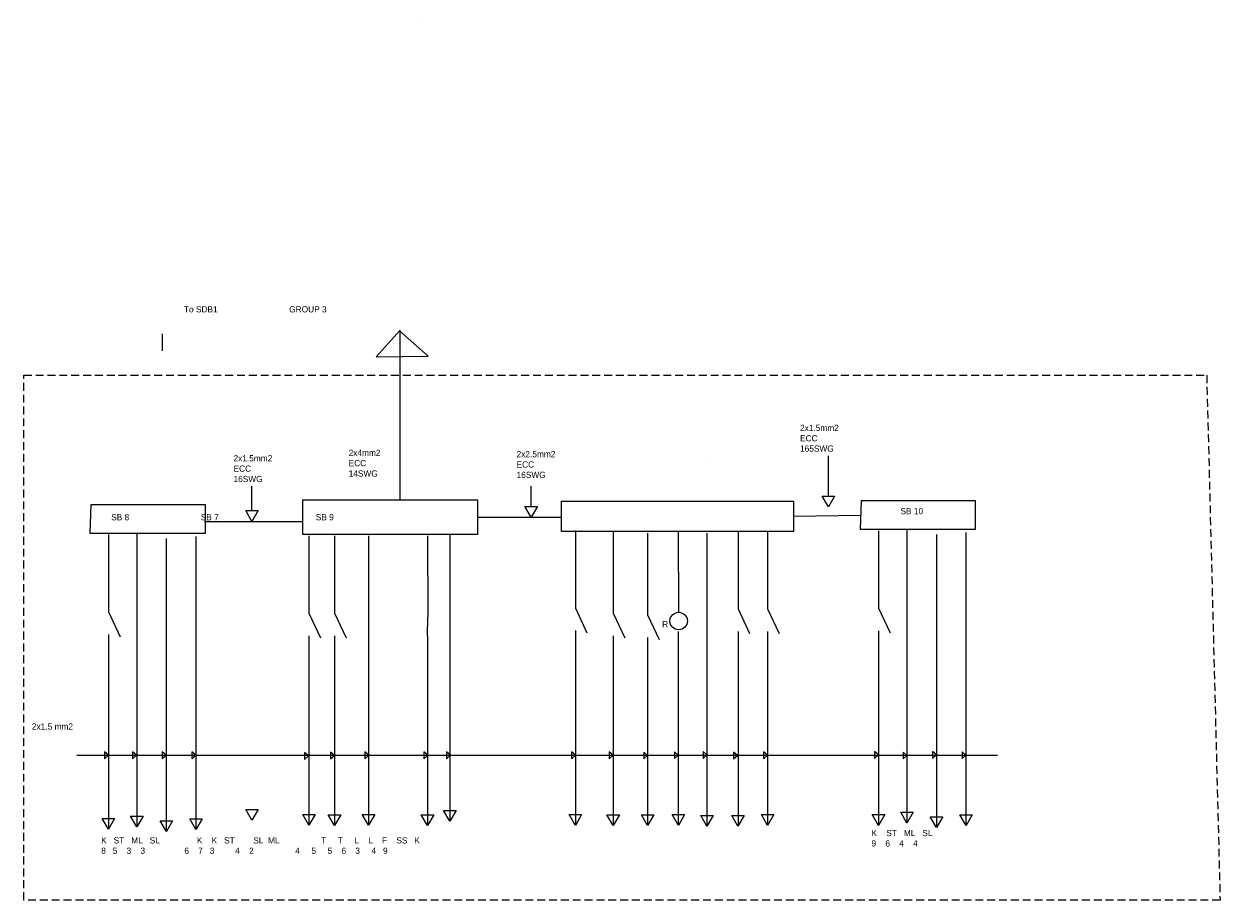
# Model space of a CAD drawing. Header units: inches. Extents: x 382 to 3589, y 252 to 2683.
# Tile 10 of 21: x 2948 to 3429, y 252 to 605. Entities that reach past the tile are written whole.
import ezdxf

# ---------------------------------------------------------------- set-up
doc = ezdxf.new("R2010")
doc.units = ezdxf.units.IN
doc.linetypes.add('HIDDEN2', pattern=[4.7625, 3.175, -1.5875])

msp = doc.modelspace()

# ---------------------------------------------------------------- linework, layer by layer
for p, q in [((3107.47, 604.55), (3107.47, 604.55)), ((3099.55, 481.44), (3089.87, 470.64)), ((3110.73, 470.95), (3099.31, 481.17)), ((3099.55, 413.19), (3099.55, 481.44)), ((3003.81, 479.92), (3003.81, 473.11)), ((3089.87, 470.64), (3110.73, 470.95)), ((3271.76, 414.67), (3271.76, 430.8)), ((3222.67, 427.98), (3222.67, 427.98)), ((3039.89, 408.84), (3039.89, 418.67)), ((3152.22, 410.55), (3152.22, 418.62)), ((3269.26, 414.67), (3274.26, 414.67)), ((3271.76, 410.34), (3269.26, 414.67)), ((3274.26, 414.67), (3271.76, 410.34)), ((3149.72, 410.55), (3154.72, 410.55)), ((3152.22, 406.22), (3149.72, 410.55)), ((3154.72, 410.55), (3152.22, 406.22)), ((3020.79, 404.51), (3060.34, 404.51)), ((3037.39, 408.84), (3042.39, 408.84)), ((3039.89, 404.51), (3037.39, 408.84)), ((3042.39, 408.84), (3039.89, 404.51)), ((3130.62, 406.22), (3164.35, 406.22)), ((3257.75, 406.55), (3284.82, 407.06)), ((2993.58, 399.48), (2993.58, 281.65)), ((3169.99, 400.78), (3169.99, 369.67)), ((3185.17, 400.49), (3185.17, 367.57)), ((3199.05, 399.82), (3199.05, 366.9)), ((3211.39, 400.44), (3211.51, 367.94)), ((3222.84, 399.8), (3222.84, 281.96)), ((3235.4, 400.47), (3235.4, 369.37)), ((3247.28, 400.49), (3247.28, 369.39)), ((3291.92, 400.76), (3291.92, 369.65)), ((3303.32, 401.05), (3303.32, 283.22)), ((3327.08, 400.02), (3327.08, 282.19)), ((2982.18, 399.19), (2982.18, 368.08)), ((3005.46, 397.68), (3005.46, 279.84)), ((3017.35, 398.45), (3017.35, 280.62)), ((3062.79, 398.68), (3062.79, 367.57)), ((3073.11, 398.68), (3073.11, 367.57)), ((3086.81, 398.68), (3086.81, 358.48)), ((3110.51, 398.68), (3110.63, 366.18)), ((3119.49, 399.25), (3119.49, 284.04)), ((3315.2, 399.24), (3315.2, 281.41)), ((2982.18, 368.08), (2986.84, 358.14)), ((3062.79, 367.57), (3067.44, 357.63)), ((3073.11, 367.57), (3077.76, 357.63)), ((3110.51, 358.48), (3110.63, 366.18)), ((3169.99, 369.67), (3174.64, 359.73)), ((3185.17, 367.57), (3189.83, 357.63)), ((3199.05, 366.9), (3203.7, 356.96)), ((3235.4, 369.37), (3240.05, 359.43)), ((3247.28, 369.39), (3251.94, 359.45)), ((3291.92, 369.65), (3296.57, 359.71)), ((2982.18, 358.99), (2982.18, 311)), ((3062.79, 358.48), (3062.79, 310.49)), ((3073.11, 358.48), (3073.11, 310.49)), ((3086.81, 358.48), (3086.81, 310.49)), ((3110.51, 358.48), (3110.51, 310.49)), ((3169.99, 360.58), (3169.99, 312.59)), ((3185.17, 358.48), (3185.17, 310.49)), ((3199.05, 357.8), (3199.05, 309.81)), ((3211.39, 360.24), (3211.39, 312.25)), ((3235.4, 360.27), (3235.4, 312.28)), ((3247.28, 360.29), (3247.28, 312.3)), ((3291.92, 360.56), (3291.92, 312.57)), ((2969.48, 310.49), (3251.53, 310.49)), ((2982.23, 310.44), (2980.65, 311.78)), ((2980.65, 311.78), (2980.65, 309.03)), ((2980.65, 309.03), (2982.23, 310.44)), ((2982.18, 311), (2982.18, 280.72)), ((2993.5, 310.47), (2991.92, 311.81)), ((2991.92, 311.81), (2991.92, 309.06)), ((2991.92, 309.06), (2993.5, 310.47)), ((3005.39, 310.52), (3003.81, 311.85)), ((3003.81, 311.85), (3003.81, 309.11)), ((3003.81, 309.11), (3005.39, 310.52)), ((3017.28, 310.52), (3015.7, 311.85)), ((3015.7, 311.85), (3015.7, 309.11)), ((3015.7, 309.11), (3017.28, 310.52)), ((3062.67, 310.19), (3061.09, 311.53)), ((3061.09, 311.53), (3061.09, 308.78)), ((3061.09, 308.78), (3062.67, 310.19)), ((3062.79, 310.49), (3062.79, 282.3)), ((3073.1, 310.4), (3071.52, 311.73)), ((3071.52, 311.73), (3071.52, 308.99)), ((3071.52, 308.99), (3073.1, 310.4)), ((3073.11, 310.49), (3073.11, 282.25)), ((3086.87, 310.43), (3085.29, 311.77)), ((3085.29, 311.77), (3085.29, 309.02)), ((3085.29, 309.02), (3086.87, 310.43)), ((3086.81, 310.49), (3086.81, 282.34)), ((3110.62, 310.48), (3109.04, 311.82)), ((3109.04, 311.82), (3109.04, 309.07)), ((3109.04, 309.07), (3110.62, 310.48)), ((3110.51, 310.49), (3110.51, 282.29)), ((3119.74, 310.46), (3118.16, 311.79)), ((3118.16, 311.79), (3118.16, 309.05)), ((3118.16, 309.05), (3119.74, 310.46)), ((3170.01, 310.48), (3168.43, 311.82)), ((3168.43, 311.82), (3168.43, 309.07)), ((3168.43, 309.07), (3170.01, 310.48)), ((3169.99, 312.59), (3169.99, 282.3)), ((3185.13, 310.43), (3183.55, 311.77)), ((3183.55, 311.77), (3183.55, 309.02)), ((3183.55, 309.02), (3185.13, 310.43)), ((3185.17, 310.49), (3185.17, 282.3)), ((3199.04, 310.41), (3197.46, 311.75)), ((3197.46, 311.75), (3197.46, 309.01)), ((3197.46, 309.01), (3199.04, 310.41)), ((3199.05, 309.81), (3199.05, 282.3)), ((3211.38, 310.5), (3209.8, 311.84)), ((3209.8, 311.84), (3209.8, 309.1)), ((3209.8, 309.1), (3211.38, 310.5)), ((3211.39, 312.25), (3211.39, 282.3)), ((3222.9, 310.61), (3221.32, 311.95)), ((3221.32, 311.95), (3221.32, 309.2)), ((3221.32, 309.2), (3222.9, 310.61)), ((3235.23, 310.42), (3233.65, 311.75)), ((3233.65, 311.75), (3233.65, 309.01)), ((3233.65, 309.01), (3235.23, 310.42)), ((3235.4, 312.28), (3235.4, 282)), ((3247.29, 310.48), (3245.71, 311.82)), ((3245.71, 311.82), (3245.71, 309.07)), ((3245.71, 309.07), (3247.29, 310.48)), ((3247.28, 312.3), (3247.28, 285.63)), ((3251.53, 310.49), (3261.88, 310.49)), ((3261.88, 310.49), (3339.72, 310.49)), ((3291.94, 310.6), (3290.36, 311.94)), ((3290.36, 311.94), (3290.36, 309.19)), ((3290.36, 309.19), (3291.94, 310.6)), ((3291.92, 312.57), (3291.92, 282.28)), ((3303.36, 310.41), (3301.78, 311.75)), ((3301.78, 311.75), (3301.78, 309)), ((3301.78, 309), (3303.36, 310.41)), ((3315.18, 310.63), (3313.59, 311.97)), ((3313.59, 311.97), (3313.59, 309.22)), ((3313.59, 309.22), (3315.18, 310.63)), ((3327.07, 310.5), (3325.49, 311.84)), ((3325.49, 311.84), (3325.49, 309.09)), ((3325.49, 309.09), (3327.07, 310.5)), ((3037.38, 288.7), (3042.38, 288.7)), ((3039.88, 284.37), (3037.38, 288.7)), ((3042.38, 288.7), (3039.88, 284.37)), ((2979.67, 285.01), (2984.67, 285.01)), ((2982.17, 280.68), (2979.67, 285.01)), ((2984.67, 285.01), (2982.17, 280.68)), ((2991.11, 285.95), (2996.11, 285.95)), ((2993.61, 281.62), (2991.11, 285.95)), ((2996.11, 285.95), (2993.61, 281.62)), ((3002.99, 284.14), (3007.99, 284.14)), ((3005.49, 279.81), (3002.99, 284.14)), ((3007.99, 284.14), (3005.49, 279.81)), ((3014.88, 284.91), (3019.88, 284.91)), ((3017.38, 280.58), (3014.88, 284.91)), ((3019.88, 284.91), (3017.38, 280.58)), ((3060.31, 286.64), (3065.31, 286.64)), ((3062.81, 282.31), (3060.31, 286.64)), ((3065.31, 286.64), (3062.81, 282.31)), ((3070.61, 286.53), (3075.61, 286.53)), ((3073.11, 282.2), (3070.61, 286.53)), ((3075.61, 286.53), (3073.11, 282.2)), ((3084.3, 286.63), (3089.3, 286.63)), ((3086.8, 282.3), (3084.3, 286.63)), ((3089.3, 286.63), (3086.8, 282.3)), ((3108, 286.56), (3113, 286.56)), ((3110.5, 282.23), (3108, 286.56)), ((3113, 286.56), (3110.5, 282.23)), ((3116.99, 288.29), (3121.99, 288.29)), ((3119.49, 283.96), (3116.99, 288.29)), ((3121.99, 288.29), (3119.49, 283.96)), ((3167.48, 286.6), (3172.48, 286.6)), ((3169.98, 282.27), (3167.48, 286.6)), ((3172.48, 286.6), (3169.98, 282.27)), ((3182.68, 286.54), (3187.68, 286.54)), ((3185.18, 282.21), (3182.68, 286.54)), ((3187.68, 286.54), (3185.18, 282.21)), ((3196.55, 286.54), (3201.55, 286.54)), ((3199.05, 282.21), (3196.55, 286.54)), ((3201.55, 286.54), (3199.05, 282.21)), ((3208.9, 286.61), (3213.9, 286.61)), ((3211.4, 282.28), (3208.9, 286.61)), ((3213.9, 286.61), (3211.4, 282.28)), ((3220.38, 286.26), (3225.38, 286.26)), ((3222.88, 281.93), (3220.38, 286.26)), ((3225.38, 286.26), (3222.88, 281.93)), ((3232.89, 286.3), (3237.89, 286.3)), ((3235.39, 281.97), (3232.89, 286.3)), ((3237.89, 286.3), (3235.39, 281.97)), ((3244.79, 286.6), (3249.79, 286.6)), ((3247.29, 282.27), (3244.79, 286.6)), ((3247.28, 285.63), (3247.28, 282.3)), ((3249.79, 286.6), (3247.29, 282.27)), ((3289.41, 286.58), (3294.41, 286.58)), ((3291.91, 282.25), (3289.41, 286.58)), ((3294.41, 286.58), (3291.91, 282.25)), ((3300.85, 287.51), (3305.85, 287.51)), ((3303.35, 283.18), (3300.85, 287.51)), ((3305.85, 287.51), (3303.35, 283.18)), ((3312.73, 285.71), (3317.73, 285.71)), ((3315.23, 281.38), (3312.73, 285.71)), ((3317.73, 285.71), (3315.23, 281.38)), ((3324.61, 286.48), (3329.61, 286.48)), ((3327.11, 282.15), (3324.61, 286.48)), ((3329.61, 286.48), (3327.11, 282.15))]:
    msp.add_line(p, q)
at = {"linetype": 'HIDDEN2'}
msp.add_lwpolyline([(2948.19, 463.32), (3423.9, 463.32), (3429.29, 252.23), (2948.19, 252.23)], close=True, dxfattribs=at)
for points in [[(2975.28, 411.33), (3021.06, 411.33), (3021.06, 399.66), (2974.89, 399.66)], [(3060.34, 413.19), (3130.62, 413.19), (3130.62, 399.25), (3060.34, 399.25)], [(3164.35, 412.6), (3257.75, 412.6), (3257.75, 400.49), (3164.35, 400.49)], [(3285.02, 412.9), (3330.79, 412.9), (3330.79, 401.23), (3284.62, 401.23)]]:
    msp.add_lwpolyline(points, close=True)
msp.add_circle((3211.51, 364.42), 3.52)

# ---------------------------------------------------------------- texts
at = {"char_height": 2.5, "attachment_point": 1}
for s, insert, width in [('\\P \\P                                                 To SDB1                               GROUP 3', (2967.03, 499.37), 155.7154), (' 2x1.5mm2\\P ECC\\P 165SWG', (3259.42, 443.36), 24.0235), ('\\P\\P2x4mm2\\PECC\\P14SWG', (3078.81, 441.68), 29.9125), ('\\P\\P\\P\\pt2.5,5; 2x1.5mm2\\P\\ptz; ECC\\P 16SWG', (3031.56, 443.64), 31.2778), (' 2x2.5mm2\\P ECC\\P 16SWG', (3145.42, 432.8), 27.9915), ('        SB 10', (3293.32, 409.89), 31.9588), ('\\P\\P\\P\\P\\P         SB 8                               SB 7                                          SB 9', (2974.93, 428.28), 248.8227), ('\\P   R', (3202.1, 368.6), 18.2776), ('2x1.5 mm2 ^I', (2951.4, 323.28), 22.9248), ('K    ST   ML   SL\\P9    6    4    4', (3289.09, 280.43), 41.9789), ('\\P                                                                                       \\P                                                                                    \\P K   ST   ML   SL                K    K   ST        SL  ML                  T     T     L    L    F    SS   K\\P 8   5    3    3                 6    7   3         4    2                  4     5     5    6    3     4   9\\P                                           ', (2978.35, 289.99), 287.711)]:
    msp.add_mtext(s, dxfattribs=dict(at, insert=insert, width=width))

doc.saveas('drawing.dxf')
